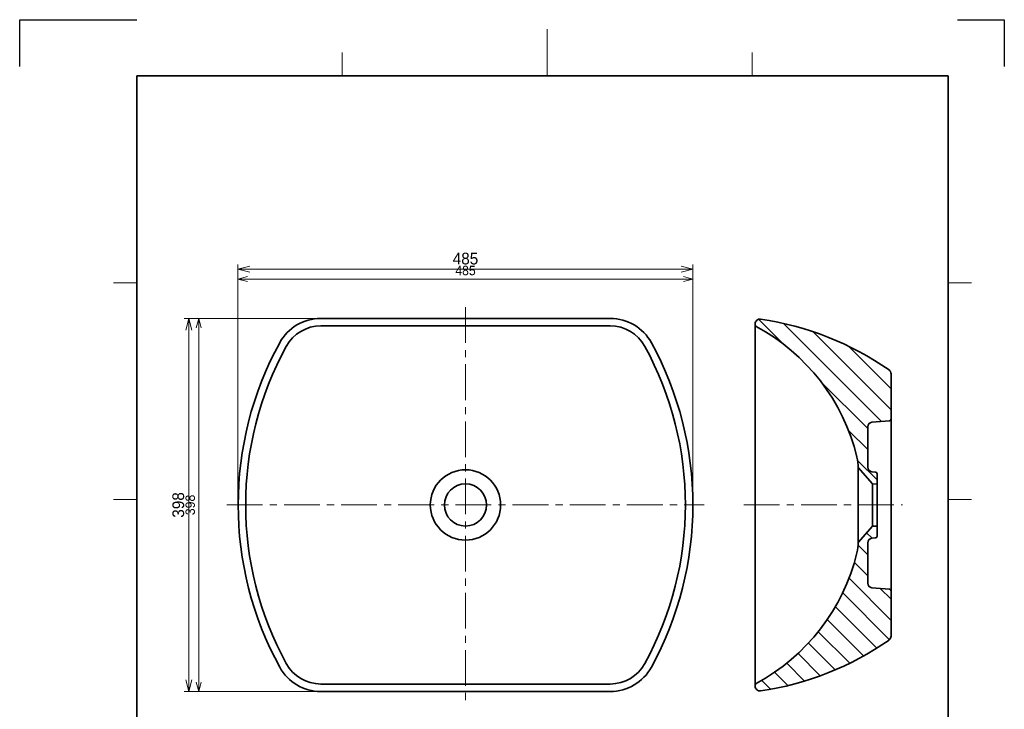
# Model space of a CAD drawing. Extents: x 0 to 3443, y -297 to 1485.
# Tile 2 of 3: x 0 to 1050, y 749 to 1485. Entities that reach past the tile are written whole.
import ezdxf

# ---------------------------------------------------------------- set-up
doc = ezdxf.new("R2010")
doc.units = 0
doc.header["$LTSCALE"] = 0.3
doc.linetypes.add('CENTER', pattern=[50.8, 31.75, -6.35, 6.35, -6.35])
doc.layers.get('0').update_dxf_attribs({"linetype": 'CONTINUOUS'})
doc.layers.get('DEFPOINTS').update_dxf_attribs({"linetype": 'CONTINUOUS'})
for name, color, linetype, lineweight in [('HATCH', 54, 'CONTINUOUS', 9), ('中心線', 4, 'CENTER', 18), ('実線', 3, 'CONTINUOUS', 35), ('寸法', 2, 'CONTINUOUS', 18), ('寸法 @ 4', 2, 'CONTINUOUS', 18), ('寸法 @ 5', 2, 'CONTINUOUS', 18), ('細線', 7, 'CONTINUOUS', 18)]:
    doc.layers.add(name, color=color, linetype=linetype, lineweight=lineweight)
doc.styles.add('MS Pゴシック', font='txt')
doc.dimstyles.new('MyDim S＝1：4', dxfattribs={"dimtxt": 2.5, "dimasz": 2.5, "dimexe": 1, "dimexo": 0.5, "dimgap": 1, "dimtad": 3, "dimdsep": 46, "dimtxsty": 'MS Pゴシック', "dimblk": 'OPEN30', "dimcen": 0, "dimclrd": 256, "dimclre": 256, "dimclrt": 256, "dimazin": 2, "dimtfac": 1, "dimtmove": 0, "dimatfit": 3, "dimldrblk": 'OPEN30', "dimfxl": 0, "dimlwd": 18, "dimlwe": 18, "dimarcsym": 0})

# ---------------------------------------------------------------- blocks, each defined once
blk = doc.blocks.new('_OPEN30')
at = {"color": 0, "linetype": 'ByBlock'}
for p, q in [((-1, 0.267949), (0, 0)), ((0, 0), (-1, -0.267949)), ((0, 0), (-1, 0))]:
    blk.add_line(p, q, dxfattribs=at)
blk = doc.blocks.new('*D22')
at = {"layer": 'DEFPOINTS', "color": 0}
for p in [(321.1, 1166.4), (190.9, 768.4), (321.1, 768.4)]:
    blk.add_point(p, dxfattribs=at)
at = {"layer": '寸法', "lineweight": 18}
for p, q in [((319.1, 1166.4), (186.9, 1166.4)), ((190.9, 1156.4), (190.9, 778.4)), ((319.1, 768.4), (186.9, 768.4))]:
    blk.add_line(p, q, dxfattribs=at)
at = {"layer": '寸法', "lineweight": 18, "xscale": 10, "yscale": 10, "zscale": 10}
for p, rotation in [((190.9, 1166.4), 90), ((190.9, 768.4), 270)]:
    blk.add_blockref('_OPEN30', p, dxfattribs=dict(at, rotation=rotation))
at = {"layer": '寸法', "insert": (181.9, 967.4), "char_height": 10, "attachment_point": 5, "rotation": 90, "style": 'MS Pゴシック'}
blk.add_mtext('398', dxfattribs=at)
blk = doc.blocks.new('*D23')
at = {"layer": 'DEFPOINTS', "color": 0}
for p in [(321.1, 1166.4), (180.4, 768.4), (321.1, 768.4)]:
    blk.add_point(p, dxfattribs=at)
at = {"layer": '寸法', "lineweight": 18}
for p, q in [((318.6, 1166.4), (175.4, 1166.4)), ((180.4, 1153.9), (180.4, 780.9)), ((318.6, 768.4), (175.4, 768.4))]:
    blk.add_line(p, q, dxfattribs=at)
at = {"layer": '寸法', "lineweight": 18, "xscale": 12.5, "yscale": 12.5, "zscale": 12.5}
for p, rotation in [((180.4, 1166.4), 90), ((180.4, 768.4), 270)]:
    blk.add_blockref('_OPEN30', p, dxfattribs=dict(at, rotation=rotation))
at = {"layer": '寸法', "insert": (169.2, 967.4), "char_height": 12.5, "attachment_point": 5, "rotation": 90, "style": 'MS Pゴシック'}
blk.add_mtext('398', dxfattribs=at)
blk = doc.blocks.new('*D25')
at = {"layer": 'DEFPOINTS', "color": 0}
for p in [(717.9, 1208.4), (232.8, 967.4), (717.9, 967.3)]:
    blk.add_point(p, dxfattribs=at)
at = {"layer": '寸法', "lineweight": 18}
for p, q in [((232.8, 969.4), (232.8, 1212.4)), ((242.8, 1208.4), (707.9, 1208.4)), ((717.9, 969.3), (717.9, 1212.4))]:
    blk.add_line(p, q, dxfattribs=at)
at = {"layer": '寸法', "lineweight": 18, "xscale": 10, "yscale": 10, "zscale": 10, "rotation": 180}
blk.add_blockref('_OPEN30', (232.8, 1208.4), dxfattribs=at)
at = {"layer": '寸法', "lineweight": 18, "xscale": 10, "yscale": 10, "zscale": 10}
blk.add_blockref('_OPEN30', (717.9, 1208.4), dxfattribs=at)
at = {"layer": '寸法', "insert": (475.4, 1217.4), "char_height": 10, "attachment_point": 5, "style": 'MS Pゴシック'}
blk.add_mtext('485', dxfattribs=at)
blk = doc.blocks.new('*D26')
at = {"layer": 'DEFPOINTS', "color": 0}
for p in [(717.9, 1218.9), (232.8, 967.4), (717.9, 967.3)]:
    blk.add_point(p, dxfattribs=at)
at = {"layer": '寸法', "lineweight": 18}
for p, q in [((232.8, 969.9), (232.8, 1223.9)), ((245.3, 1218.9), (705.4, 1218.9)), ((717.9, 969.8), (717.9, 1223.9))]:
    blk.add_line(p, q, dxfattribs=at)
at = {"layer": '寸法', "lineweight": 18, "xscale": 12.5, "yscale": 12.5, "zscale": 12.5, "rotation": 180}
blk.add_blockref('_OPEN30', (232.8, 1218.9), dxfattribs=at)
at = {"layer": '寸法', "lineweight": 18, "xscale": 12.5, "yscale": 12.5, "zscale": 12.5}
blk.add_blockref('_OPEN30', (717.9, 1218.9), dxfattribs=at)
at = {"layer": '寸法', "insert": (475.4, 1230.1), "char_height": 12.5, "attachment_point": 5, "style": 'MS Pゴシック'}
blk.add_mtext('485', dxfattribs=at)
blk = doc.blocks.new('*U29')
at = {"layer": '寸法 @ 4'}
dim = blk.add_linear_dim(base=(190.9, 768.4), p1=(321.1, 1166.4), p2=(321.1, 768.4), angle=90, dimstyle='MyDim S＝1：4', override={"dimscale": 4, "dimdec": 0, "dimtix": 0, "dimtofl": 1, "dimtmove": 0, "dimatfit": 3}, dxfattribs=at)
dim.commit()
dim.dimension.update_dxf_attribs({"geometry": '*D22', "text_midpoint": (181.9, 967.4)})
at = {"layer": '寸法 @ 5'}
dim = blk.add_linear_dim(base=(180.4, 768.4), p1=(321.1, 1166.4), p2=(321.1, 768.4), angle=90, dimstyle='MyDim S＝1：4', override={"dimscale": 5, "dimdec": 0, "dimtix": 0, "dimtofl": 1, "dimtmove": 0, "dimatfit": 3}, dxfattribs=at)
dim.commit()
dim.dimension.update_dxf_attribs({"geometry": '*D23', "text_midpoint": (169.2, 967.4)})
blk = doc.blocks.new('*U30')
at = {"layer": '寸法 @ 4'}
dim = blk.add_linear_dim(base=(717.9, 1208.4), p1=(232.8, 967.4), p2=(717.9, 967.3), dimstyle='MyDim S＝1：4', override={"dimscale": 4, "dimdec": 0, "dimtix": 0, "dimtofl": 1, "dimtmove": 0, "dimatfit": 3}, dxfattribs=at)
dim.commit()
dim.dimension.update_dxf_attribs({"geometry": '*D25', "text_midpoint": (475.4, 1208.4), "dimtype": 128})
at = {"layer": '寸法 @ 5'}
dim = blk.add_linear_dim(base=(717.9, 1218.9), p1=(232.8, 967.4), p2=(717.9, 967.3), dimstyle='MyDim S＝1：4', override={"dimscale": 5, "dimdec": 0, "dimtix": 0, "dimtofl": 1, "dimtmove": 0, "dimatfit": 3}, dxfattribs=at)
dim.commit()
dim.dimension.update_dxf_attribs({"geometry": '*D26', "text_midpoint": (475.4, 1218.9), "dimtype": 128})

msp = doc.modelspace()

# ---------------------------------------------------------------- hatches: boundary and pattern name
at = {"layer": 'HATCH'}
h = msp.add_hatch(dxfattribs=at)
h.set_pattern_fill('ANSI31', color=256, scale=5, angle=90)
h.paths.add_polyline_path([(929.3, 1107.3, 0.245407), (927.2, 1111.4, 0.116383), (790, 1165.6, 0.45721), (784.3, 1160.6), (784.3, 1159.6, 0.275673), (785.3, 1157.8, -0.212428), (892.9, 1018.6, -0.056776), (894.3, 1007.4), (909.3, 989.9), (914.3, 989.9), (914.3, 1000.5, 0.389069), (912.5, 1002.5), (908.9, 1002.8, -0.388879), (904.3, 1007.8), (904.3, 1050.6, -0.388755), (908.9, 1055.6), (927.5, 1057.2, 0.388688), (929.3, 1059.2)])
h.paths.add_polyline_path([(929.3, 875.5, 0.389069), (927.5, 877.5), (908.9, 879.1, -0.389003), (904.3, 884.1), (904.3, 926.9, -0.388879), (908.9, 931.9), (908.9, 931.9), (912.5, 932.2, 0.388688), (914.3, 934.2), (914.3, 944.9), (909.3, 944.9), (894.3, 927.4, -0.056776), (892.9, 916.1, -0.212428), (785.3, 776.9, 0.332763), (784.3, 774.7, 0.497744), (790, 769.1, 0.116383), (927.2, 823.4, 0.245407), (929.3, 827.5)])

# ---------------------------------------------------------------- linework, layer by layer
at = {"color": 7, "linetype": 'Continuous'}
msp.add_line((909.3, 989.9), (914.3, 989.9), dxfattribs=at)
at = {"layer": 'DEFPOINTS', "ltscale": 4}
for p, q in [((0, 1485), (125, 1485)), ((0, 1435), (0, 1485)), ((1000, 1485), (1050, 1485)), ((1050, 1485), (1050, 1435))]:
    msp.add_line(p, q, dxfattribs=at)
at = {"layer": '中心線', "ltscale": 4}
for p, q in [((475.4, 1178.4), (475.4, 756.4)), ((220.9, 967.4), (729.9, 967.4)), ((772.3, 967.4), (941.3, 967.4))]:
    msp.add_line(p, q, dxfattribs=at)
at = {"layer": '実線', "ltscale": 4}
for p, q in [((125, 1425), (990, 1425)), ((125, 50), (125, 1425)), ((990, 1425), (990, 50)), ((321.1, 1166.4), (629.8, 1166.4)), ((321.1, 1158.4), (629.8, 1158.4)), ((321.1, 776.4), (629.8, 776.4)), ((321.1, 768.4), (629.8, 768.4))]:
    msp.add_line(p, q, dxfattribs=at)
at = {"layer": '実線'}
for p, q in [((784.3, 774.1), (784.3, 1160.6)), ((929.3, 827.5), (929.3, 1107.3)), ((904.3, 1050.6), (904.3, 1007.8)), ((927.5, 1057.2), (908.9, 1055.6)), ((894.3, 1007.4), (909.3, 989.9)), ((894.3, 928), (894.3, 1006.7)), ((908.9, 1002.8), (912.5, 1002.5)), ((914.3, 934.2), (914.3, 1000.5)), ((909.3, 944.9), (909.3, 989.9)), ((894.3, 927.4), (909.3, 944.9)), ((909.3, 944.9), (914.3, 944.9)), ((904.3, 884.1), (904.3, 926.9)), ((908.9, 931.9), (912.5, 932.2)), ((927.5, 877.5), (908.9, 879.1))]:
    msp.add_line(p, q, dxfattribs=at)
at = {"layer": '実線', "ltscale": 4}
for centre, radius, start, end in [((321.1, 1116.4), 50, 90, 151.2733), ((629.8, 1116.4), 50, 28.7267, 90), ((321.1, 1116.4), 42, 90, 151.2733), ((629.8, 1116.4), 42, 28.7267, 90), ((593, 967.4), 360, 151.2733, 208.7267), ((593, 967.4), 352, 151.2733, 208.7267), ((357.9, 967.4), 352, 331.2733, 28.7267), ((357.9, 967.4), 360, 331.2733, 28.7267), ((475.4, 967.4), 37.5, 0, 360), ((475.4, 967.4), 22.5, 0, 360), ((321.1, 818.4), 42, 208.7267, 270), ((629.8, 818.4), 42, 270, 331.2733), ((321.1, 818.4), 50, 208.7267, 270), ((629.8, 818.4), 50, 270, 331.2733)]:
    msp.add_arc(centre, radius, start, end, dxfattribs=at)
at = {"layer": '実線'}
for centre, radius, start, end in [((789.3, 1160.6), 5, 81.7065, 180), ((743.7, 847.9), 321.1, 55.1531, 81.7065), ((786.3, 1159.6), 2, 180, 241.6699), ((682.7, 967.4), 216.3, 13.6983, 61.6699), ((924.3, 1107.3), 5, 0, 55.1531), ((909.3, 1050.6), 5, 95, 180), ((927.3, 1059.2), 2, 275, 0), ((844.3, 1006.7), 50, 0, 13.6983), ((909.3, 1007.8), 5, 180, 265), ((912.3, 1000.5), 2, 0, 85), ((844.3, 928), 50, 346.3017, 0), ((909.3, 926.9), 5, 95, 180), ((912.3, 934.2), 2, 275, 0), ((682.7, 967.4), 216.3, 298.3301, 346.3017), ((909.3, 884.1), 5, 180, 265), ((927.3, 875.5), 2, 0, 85), ((743.7, 1086.8), 321.1, 278.2936, 304.8469), ((924.3, 827.5), 5, 304.8469, 0), ((786.3, 775.2), 2, 118.3301, 180), ((789.3, 774.1), 5, 180, 278.2935)]:
    msp.add_arc(centre, radius, start, end, dxfattribs=at)
at = {"layer": '細線', "ltscale": 4}
for p, q in [((562.5, 1475), (562.5, 1425)), ((343.8, 1450), (343.8, 1425)), ((781.2, 1450), (781.2, 1425)), ((125, 1204.2), (100, 1204.2)), ((990, 1204.2), (1015, 1204.2)), ((125, 973.3), (100, 973.3)), ((990, 973.3), (1015, 973.3))]:
    msp.add_line(p, q, dxfattribs=at)

# ---------------------------------------------------------------- block references
at = {"layer": '寸法'}
for name in ['*U30', '*U29']:
    msp.add_blockref(name, (0, 0), dxfattribs=at)

doc.saveas('drawing.dxf')
